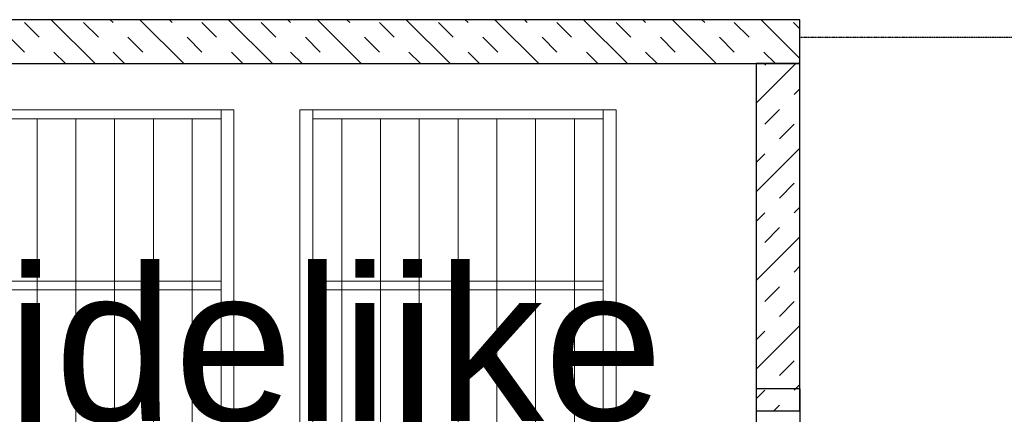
# Model space of a CAD drawing. Header units: millimetres. Extents: x 251300 to 581040, y -9130 to 111283.
# Tile 51 of 57: x 278353 to 280595, y 60600 to 61499. Entities that reach past the tile are written whole.
import ezdxf

# ---------------------------------------------------------------- set-up
doc = ezdxf.new("R2010")
doc.units = ezdxf.units.MM
doc.linetypes.add('HIDDEN2', pattern=[0.1875, 0.125, -0.0625])
doc.layers.add('A--L43A_Vloerafwerkingen', color=1, linetype='Continuous')
for name, color, linetype, lineweight in [('APPARAAT1', 2, 'Continuous', 25), ('APPARAAT2', 1, 'Continuous', 20), ('APPARAAT5', 7, 'Continuous', 5), ('TEKST PS', 10, 'Continuous', 9)]:
    doc.layers.add(name, color=color, linetype=linetype, lineweight=lineweight)
doc.styles.add('PS', font='arial.ttf')

# ---------------------------------------------------------------- blocks, each defined once
blk = doc.blocks.new('*U21')
at = {"layer": 'APPARAAT1'}
for p, q in [((5.684341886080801e-14, 10.00000000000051), (-9.05000101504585, 9.999996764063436)), ((5.684341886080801e-14, 10.00000000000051), (5.684341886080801e-14, 5.115907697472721e-13)), ((5.684341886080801e-14, 5.115907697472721e-13), (-9.049999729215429, -3.235936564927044e-06))]:
    blk.add_line(p, q, dxfattribs=at)
blk = doc.blocks.new('*U47')
at = {"layer": 'APPARAAT5'}
h = blk.add_hatch(dxfattribs=at)
h.set_pattern_fill('INSUL', color=256, scale=15, angle=45)
h.set_pattern_definition([(45, (1146.705040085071, 0), (-101.027881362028, 101.027881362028), []), (45, (1113.029079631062, 33.67596045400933), (-101.027881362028, 101.027881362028), [47.625, -47.625]), (45, (1079.353119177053, 67.35192090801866), (-101.027881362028, 101.027881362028), [47.625, -47.625])])
h.paths.add_polyline_path([(4400, 0), (0, 0), (0, 100), (4400, 100)])
at = {"layer": 'APPARAAT1'}
blk.add_lwpolyline([(4400, 0), (0, 0), (0, 100), (4400, 100)], close=True, dxfattribs=at)
blk = doc.blocks.new('*U45')
at = {"layer": 'APPARAAT5'}
h = blk.add_hatch(dxfattribs=at)
h.set_pattern_fill('INSUL', color=256, scale=15, angle=45)
h.set_pattern_definition([(45, (501.0468933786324, 0), (-101.027881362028, 101.027881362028), []), (45, (467.370932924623, 33.67596045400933), (-101.027881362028, 101.027881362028), [47.625, -47.625]), (45, (433.6949724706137, 67.35192090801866), (-101.027881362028, 101.027881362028), [47.625, -47.625])])
h.paths.add_polyline_path([(791.0470048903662, 0), (0, 0), (0, 100), (791.0470048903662, 100)])
at = {"layer": 'APPARAAT1'}
blk.add_lwpolyline([(791.0470048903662, 0), (0, 0), (0, 100), (791.0470048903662, 100)], close=True, dxfattribs=at)
blk = doc.blocks.new('rolcontainer')
at = {"layer": 'APPARAAT2'}
for p, q in [((-176.5773890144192, 169.0540778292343), (-176.5773890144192, -590.9459221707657)), ((-88.28869450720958, 169.0540778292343), (-88.28869450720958, -590.9459221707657)), ((0, 169.0540778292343), (0, -590.9459221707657)), ((88.28869450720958, 169.0540778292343), (88.28869450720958, -590.9459221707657)), ((176.5773890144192, 169.0540778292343), (176.5773890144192, -590.9459221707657)), ((264.8660835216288, 169.0540778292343), (264.8660835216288, -590.9459221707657)), ((353.1547780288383, 169.0540778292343), (353.1547780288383, -590.9459221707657))]:
    blk.add_line(p, q, dxfattribs=at)
for points in [[(-271.7113054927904, -610.9459221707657), (448.2886945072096, -610.9459221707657), (448.2886945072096, 189.0540778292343), (-271.7113054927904, 189.0540778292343)], [(-271.7113054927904, -610.9459221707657), (-242.3855042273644, -610.9459221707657), (-242.3855042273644, 189.0540778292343), (-271.7113054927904, 189.0540778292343)]]:
    blk.add_lwpolyline(points, close=True, dxfattribs=at)
for points in [[(448.2886945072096, -610.9459221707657), (418.9628932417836, -610.9459221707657), (418.9628932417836, 189.0540778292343), (448.2886945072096, 189.0540778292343), (448.2886945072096, -220.9459221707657)], [(418.9628932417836, 169.0540778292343), (-242.3855042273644, 169.0540778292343)], [(-271.7113054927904, -200.9459221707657), (-271.7113054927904, -220.9459221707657)], [(418.9628932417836, -200.9459221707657), (-242.3855042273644, -200.9459221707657)], [(448.2886945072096, -220.9459221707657), (448.2886945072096, -200.9459221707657)], [(-242.3855042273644, -220.9459221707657), (418.9628932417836, -220.9459221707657)], [(-242.3855042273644, -590.9459221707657), (418.9628932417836, -590.9459221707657)]]:
    blk.add_lwpolyline(points, dxfattribs=at)

msp = doc.modelspace()

# ---------------------------------------------------------------- linework, layer by layer
at = {"layer": 'A--L43A_Vloerafwerkingen', "linetype": 'HIDDEN2', "ltscale": 5}
msp.add_lwpolyline([(280129.5515444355, 61458.78907340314), (281673.8872003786, 61458.78907340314)], dxfattribs=at)

# ---------------------------------------------------------------- block references
at = {"layer": 'APPARAAT1', "xscale": -10, "yscale": 10, "zscale": 10, "rotation": 270}
msp.add_blockref('*U21', (280029.5515444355, 60657.74302616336), dxfattribs=at)
at = {"layer": 'APPARAAT2'}
for p in [(278392.4493828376, 61104.16915855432), (279262.6795196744, 61104.16915855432)]:
    msp.add_blockref('rolcontainer', p, dxfattribs=at)
at = {"layer": 'APPARAAT5', "xscale": -1}
msp.add_blockref('*U47', (280129.5515444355, 61398.78907340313), dxfattribs=at)
at = {"layer": 'APPARAAT5', "xscale": -1, "rotation": 90}
msp.add_blockref('*U45', (280129.5515444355, 61398.78907340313), dxfattribs=at)

# ---------------------------------------------------------------- texts
at = {"layer": 'TEKST PS', "insert": (276339.9877531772, 60934.81999157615), "char_height": 350, "width": 3859.548351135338, "attachment_point": 1, "style": 'PS'}
msp.add_mtext('Koelcel tijdelijke opslag\\P10,5 m²', dxfattribs=at)

doc.saveas('drawing.dxf')
